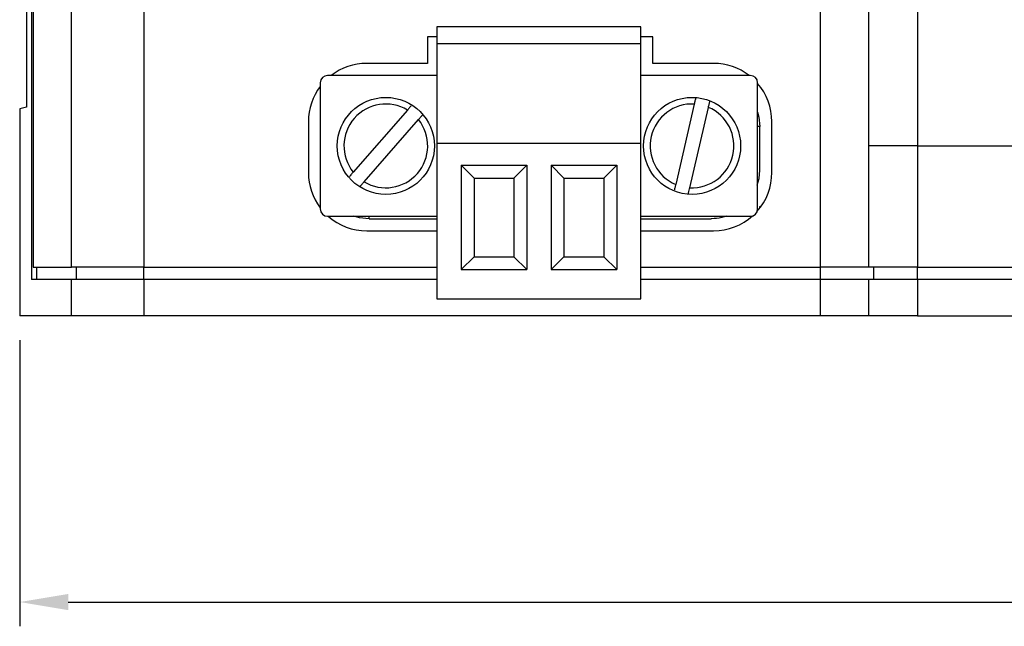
# Model space of a CAD drawing. Header units: millimetres. Extents: x 0 to 297, y 0 to 210.
# Tile 9 of 15: x 153 to 194, y 98 to 123. Entities that reach past the tile are written whole.
import ezdxf

# ---------------------------------------------------------------- set-up
doc = ezdxf.new("R2010")
doc.units = ezdxf.units.MM
doc.header["$PDSIZE"] = -1
doc.styles.get("Standard").update_dxf_attribs({"font": 'txt.shx', "bigfont": 'whgtxt.shx'})
doc.dimstyles.new('ISO-25', dxfattribs={"dimtxt": 2.5, "dimasz": 2.5, "dimexe": 1.25, "dimexo": 0.625, "dimtad": 1, "dimtxsty": 'Standard', "dimcen": 2.5, "dimadec": 0, "dimazin": 0, "dimtfac": 1, "dimtmove": 0, "dimatfit": 3, "dimfxl": 0, "dimarcsym": 0})

# ---------------------------------------------------------------- blocks, each defined once
blk = doc.blocks.new('*D7')
at = {"color": 8, "lineweight": -2}
for p, q in [((153.274, 109.665), (153.274, 97.869)), ((258.274, 109.665), (258.274, 97.869)), ((155.274, 98.869), (256.274, 98.869))]:
    blk.add_line(p, q, dxfattribs=at)
at = {"color": 8}
for points in [[(155.274, 99.202), (155.274, 98.535), (153.274, 98.869)], [(256.274, 99.202), (256.274, 98.535), (258.274, 98.869)]]:
    blk.add_solid(points, dxfattribs=at)
at = {"layer": 'Defpoints', "color": 0}
for p in [(153.274, 110.665), (258.274, 110.665), (258.274, 98.869)]:
    blk.add_point(p, dxfattribs=at)
at = {"color": 3, "insert": (205.774, 100.869), "char_height": 2, "attachment_point": 5}
blk.add_mtext('\\A1;105', dxfattribs=at)

msp = doc.modelspace()

# ---------------------------------------------------------------- linework, layer by layer
for p, q in [((153.7605, 161.1653), (153.7605, 112.1653)), ((153.8299, 160.6653), (153.8299, 112.6653)), ((155.415, 112.6653), (155.415, 160.6653)), ((158.3865, 160.6653), (158.3865, 112.6653)), ((186.2744, 112.6653), (186.2744, 160.6653)), ((188.2744, 117.6653), (188.2744, 155.6653)), ((190.2744, 155.6653), (190.2744, 117.6653)), ((153.5521, 154.6653), (153.5521, 119.2653)), ((178.8794, 122.5653), (170.4694, 122.5653)), ((170.4694, 122.5653), (170.4694, 121.8653)), ((178.8794, 121.8653), (178.8794, 122.5653)), ((170.4694, 122.1653), (170.0744, 122.1653)), ((170.0744, 122.1653), (170.0744, 121.0653)), ((179.3744, 122.1653), (178.8794, 122.1653)), ((179.3744, 121.0653), (179.3744, 122.1653)), ((178.8794, 121.8653), (170.4694, 121.8653)), ((170.4694, 121.8653), (170.4694, 117.7653)), ((178.8794, 117.7653), (178.8794, 121.8653)), ((170.0744, 121.0653), (167.5744, 121.0653)), ((181.8744, 121.0653), (179.3744, 121.0653)), ((170.4694, 120.5653), (165.9644, 120.5653)), ((183.3844, 120.5653), (178.8794, 120.5653)), ((165.6644, 120.2653), (165.6644, 115.0653)), ((183.6844, 115.0653), (183.6844, 120.2653)), ((181.0747, 119.3889), (180.3095, 116.0767)), ((153.5521, 119.2653), (153.2744, 119.1954)), ((153.2744, 119.1954), (153.2744, 110.6653)), ((169.2564, 119.1429), (167.0204, 116.5823)), ((180.8941, 115.9416), (181.6593, 119.2538)), ((165.1744, 118.6653), (165.1744, 116.5653)), ((167.4723, 116.1877), (169.7083, 118.7482)), ((184.2744, 116.5653), (184.2744, 118.6653)), ((183.7744, 118.4653), (183.6844, 118.4653)), ((183.7744, 116.6653), (183.7744, 118.4653)), ((170.4694, 117.7653), (170.4694, 111.3653)), ((178.8794, 117.7653), (170.4694, 117.7653)), ((178.8794, 111.3653), (178.8794, 117.7653)), ((190.2744, 117.6653), (188.2744, 117.6653)), ((188.2744, 112.6653), (188.2744, 117.6653)), ((190.2744, 117.6653), (253.0441, 117.6653)), ((190.2744, 117.6653), (190.2744, 112.6653)), ((171.9983, 116.3363), (171.4694, 116.8653)), ((171.4694, 116.8653), (174.1744, 116.8653)), ((171.4694, 116.8653), (171.4694, 112.5653)), ((173.6454, 116.3363), (174.1744, 116.8653)), ((174.1744, 116.8653), (174.1744, 112.5653)), ((175.7033, 116.3363), (175.1744, 116.8653)), ((175.1744, 116.8653), (175.1744, 112.5653)), ((175.1744, 116.8653), (177.8794, 116.8653)), ((177.3504, 116.3363), (177.8794, 116.8653)), ((177.8794, 116.8653), (177.8794, 112.5653)), ((183.7451, 116.3242), (183.7744, 116.6653)), ((171.9983, 116.3363), (173.6454, 116.3363)), ((171.9983, 116.3363), (171.9983, 113.0943)), ((173.6454, 116.3363), (173.6454, 113.0943)), ((175.7033, 116.3363), (175.7033, 113.0943)), ((175.7033, 116.3363), (177.3504, 116.3363)), ((177.3504, 116.3363), (177.3504, 113.0943)), ((183.6744, 116.0408), (183.7451, 116.3242)), ((183.7744, 115.099), (183.7744, 115.1653)), ((183.7744, 115.1653), (183.8237, 115.1653)), ((165.9644, 114.7653), (170.4694, 114.7653)), ((167.6744, 114.6653), (167.6744, 114.7653)), ((167.6744, 114.6653), (170.4694, 114.6653)), ((178.8794, 114.7653), (183.3844, 114.7653)), ((178.8794, 114.6653), (181.7744, 114.6653)), ((167.5744, 114.1653), (170.4694, 114.1653)), ((178.8794, 114.1653), (181.8744, 114.1653)), ((171.9983, 113.0943), (171.4694, 112.5653)), ((171.9983, 113.0943), (173.6454, 113.0943)), ((173.6454, 113.0943), (174.1744, 112.5653)), ((175.7033, 113.0943), (175.1744, 112.5653)), ((175.7033, 113.0943), (177.3504, 113.0943)), ((177.3504, 113.0943), (177.8794, 112.5653)), ((153.8299, 112.6653), (155.415, 112.6653)), ((153.9624, 112.6653), (153.9624, 112.1653)), ((158.3865, 112.6653), (155.415, 112.6653)), ((155.6131, 112.1653), (155.6131, 112.6653)), ((158.3865, 112.6653), (170.4694, 112.6653)), ((158.3865, 112.1653), (158.3865, 112.6653)), ((171.4694, 112.5653), (174.1744, 112.5653)), ((175.1744, 112.5653), (177.8794, 112.5653)), ((178.8794, 112.6653), (186.2744, 112.6653)), ((188.2744, 112.6653), (186.2744, 112.6653)), ((186.2744, 112.1653), (186.2744, 112.6653)), ((190.2744, 112.6653), (188.2744, 112.6653)), ((188.4744, 112.1653), (188.4744, 112.6653)), ((190.2744, 112.6653), (249.7338, 112.6653)), ((190.2744, 112.1653), (190.2744, 112.6653)), ((155.415, 112.1653), (153.7605, 112.1653)), ((155.415, 110.6653), (155.415, 112.1653)), ((158.3865, 112.1653), (155.415, 112.1653)), ((158.3865, 112.1653), (158.3865, 110.6653)), ((170.4694, 112.1653), (158.3865, 112.1653)), ((186.2744, 112.1653), (178.8794, 112.1653)), ((186.2744, 110.6653), (186.2744, 112.1653)), ((188.2744, 112.1653), (186.2744, 112.1653)), ((188.2744, 110.6653), (188.2744, 112.1653)), ((190.2744, 112.1653), (188.2744, 112.1653)), ((190.2744, 112.1653), (190.2744, 110.6653)), ((249.7036, 112.1653), (190.2744, 112.1653)), ((170.4694, 111.3653), (178.8794, 111.3653)), ((155.415, 110.6653), (153.2744, 110.6653)), ((158.3865, 110.6653), (155.415, 110.6653)), ((186.2744, 110.6653), (158.3865, 110.6653)), ((188.2744, 110.6653), (186.2744, 110.6653)), ((190.2744, 110.6653), (188.2744, 110.6653)), ((190.2744, 110.6653), (249.7036, 110.6653))]:
    msp.add_line(p, q)
at = {"flags": 128}
for points in [[(183.6844, 119.0585), (183.7359, 118.8555), (183.7744, 118.4653)], [(167.6744, 114.6653), (167.2842, 114.7037), (167.0499, 114.7653)]]:
    msp.add_lwpolyline(points, dxfattribs=at)
for centre in [(168.3644, 117.6653), (180.9844, 117.6653)]:
    msp.add_circle(centre, 2)
for centre, radius, start, end in [((167.5744, 118.6653), 2.4, 90, 127.65846), ((181.8744, 118.6653), 2.4, 52.34154, 90), ((165.9644, 120.2653), 0.3, 90, 180), ((183.3844, 120.2653), 0.3, 0, 90), ((167.5744, 118.6653), 2.4, 142.73404, 180), ((181.8744, 118.6653), 2.4, 0, 41.04739), ((168.3644, 117.6653), 1.726, 58.88072, 218.86149), ((180.9844, 117.6653), 1.726, 87.00086, 246.98162), ((180.9844, 117.6653), 1.726, 267.00086, 66.98162), ((168.3644, 117.6653), 1.726, 238.88072, 38.86149), ((167.5744, 116.5653), 2.4, 180, 217.26596), ((181.8744, 116.5653), 2.4, 318.4209, 0), ((165.9644, 115.0653), 0.3, 180, 270), ((183.3844, 115.0653), 0.3, 270, 0), ((167.5744, 116.5653), 2.4, 228.59038, 270), ((181.8744, 116.5653), 2.4, 270, 311.95981)]:
    msp.add_arc(centre, radius, start, end)
for points, knots in [([(169.4129, 119.3221), (169.3977, 119.3047), (169.3585, 119.2598), (169.3014, 119.1944), (169.264, 119.1516), (169.2564, 119.1429)], [0, 0, 0, 0, 0.3345863, 0.8640052, 1, 1, 1, 1]), ([(181.1289, 119.6238), (181.1235, 119.6003), (181.1099, 119.5413), (181.0901, 119.4555), (181.0773, 119.4002), (181.0747, 119.3889)], [0, 0, 0, 0, 0.3444068, 0.8660143, 1, 1, 1, 1]), ([(181.6593, 119.2538), (181.6651, 119.279), (181.6813, 119.3489), (181.7027, 119.4418), (181.7143, 119.4922), (181.7183, 119.5095)], [0, 0, 0, 0, 0.2694914, 0.749091, 1, 1, 1, 1]), ([(169.7083, 118.7482), (169.7253, 118.7676), (169.7724, 118.8216), (169.83, 118.8875), (169.8599, 118.9218), (169.8673, 118.9302)], [0, 0, 0, 0, 0.29745, 0.8268112, 1, 1, 1, 1]), ([(167.0204, 116.5823), (167.0187, 116.5803), (166.9865, 116.5435), (166.9292, 116.4779), (166.8841, 116.4262), (166.8644, 116.4037)], [0, 0, 0, 0, 0.0312648, 0.5767678, 1, 1, 1, 1]), ([(167.3109, 116.0028), (167.3155, 116.008), (167.3414, 116.0377), (167.3991, 116.1037), (167.4504, 116.1626), (167.4723, 116.1877)], [0, 0, 0, 0, 0.1106999, 0.6208103, 1, 1, 1, 1]), ([(180.3095, 116.0767), (180.3089, 116.0741), (180.2979, 116.0265), (180.2788, 115.9441), (180.2638, 115.8792), (180.2576, 115.8521)], [0, 0, 0, 0, 0.0322524, 0.5948403, 1, 1, 1, 1]), ([(180.835, 115.6858), (180.8377, 115.6979), (180.8477, 115.7411), (180.8689, 115.8328), (180.8865, 115.9091), (180.8941, 115.9416)], [0, 0, 0, 0, 0.1825465, 0.6514374, 1, 1, 1, 1]), ([(182.3989, 114.7653), (182.3347, 114.7463), (182.1319, 114.6865), (181.9211, 114.6655), (181.7773, 114.6653), (181.7744, 114.6653)], [0, 0, 0, 0, 0.31231662, 0.98609639, 1, 1, 1, 1])]:
    msp.add_open_spline(points, degree=3, knots=knots)

# ---------------------------------------------------------------- dimensions: what is measured, and where the dimension line sits
dim = msp.add_linear_dim(base=(258.2744, 98.8686), p1=(153.2744, 110.6653), p2=(258.2744, 110.6653), dimstyle='ISO-25', override={"dimtxt": 2, "dimasz": 2, "dimexe": 1, "dimexo": 1, "dimgap": 1, "dimdec": 3, "dimzin": 9, "dimdsep": 46, "dimcen": 0, "dimclrd": 8, "dimclre": 8, "dimclrt": 3, "dimadec": 3, "dimazin": 2, "dimtdec": 3, "dimfxl": 0.6, "dimtolj": 1, "dimtzin": 1, "dimarcsym": 1})
dim.commit()
dim.dimension.update_dxf_attribs({"geometry": '*D7', "text_midpoint": (205.7744, 100.8686)})

doc.saveas('drawing.dxf')
